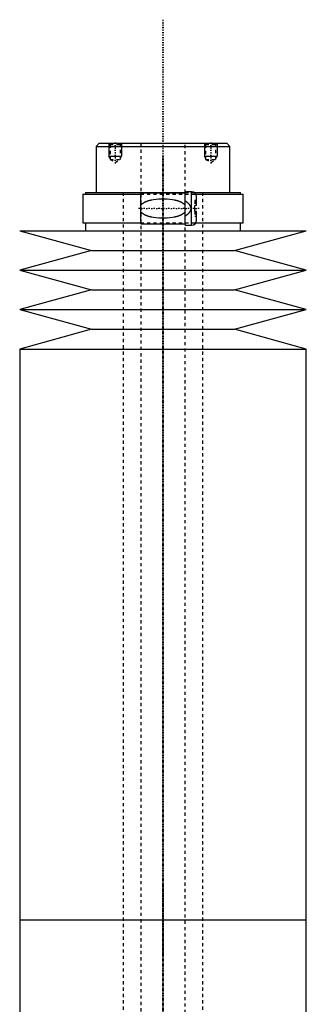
# Model space of a CAD drawing. Extents: x -120 to 120, y -1 to 1172.
# Tile 11 of 11: x -45 to 45, y 862 to 1172. Entities that reach past the tile are written whole.
import ezdxf

# ---------------------------------------------------------------- set-up
doc = ezdxf.new("R2010")
doc.units = 0
doc.linetypes.add('CENTER', pattern=[1.5, 0.45, -0.5, 0.05, -0.5])
doc.linetypes.add('DASHED', pattern=[2, 1, -1])
for name, color, linetype in [('AM_0', 7, 'CONTINUOUS'), ('AM_10', 7, 'CONTINUOUS'), ('AM_3', 7, 'DASHED'), ('AM_7', 7, 'CENTER')]:
    doc.layers.add(name, color=color, linetype=linetype)

msp = doc.modelspace()

# ---------------------------------------------------------------- linework, layer by layer
at = {"layer": 'AM_0', "color": 7, "linetype": 'CONTINUOUS'}
for p, q in [((-20, 1133), (-21, 1132)), ((-21, 1132), (-21, 1117.5)), ((-21, 1132), (21, 1132)), ((-20, 1133), (20, 1133)), ((21, 1132), (20, 1133)), ((21, 1117.5), (21, 1132)), ((-25.15, 1117), (-25.15, 1108)), ((-25.15, 1117), (-7, 1117)), ((-24.35, 1117.5), (-24.35, 1117)), ((-24.35, 1117.5), (7, 1117.5)), ((7, 1117.3), (-7, 1117.3)), ((-7, 1107.7), (-7, 1117.3)), ((9, 1117.75), (7, 1117.75)), ((7, 1107.25), (7, 1117.75)), ((9, 1107.25), (9, 1117.75)), ((9.83, 1117.5), (24.35, 1117.5)), ((10.3, 1117), (25.15, 1117)), ((10.5, 1113.4), (10.5, 1116.25)), ((24.35, 1117), (24.35, 1117.5)), ((25.15, 1108), (25.15, 1117)), ((10.5, 1113.4), (10, 1113.4)), ((10, 1111.6), (10, 1113.4)), ((10.5, 1111.6), (10, 1111.6)), ((10.5, 1108.75), (10.5, 1111.6)), ((-45, 1105.5), (-22.5, 1099.3)), ((-45, 1105.5), (45, 1105.5)), ((-25.15, 1108), (-7, 1108)), ((-24.35, 1108), (-24.35, 1105.5)), ((-7, 1107.7), (7, 1107.7)), ((7, 1107.25), (9, 1107.25)), ((10.3, 1108), (25.15, 1108)), ((22.5, 1099.3), (45, 1105.5)), ((24.35, 1105.5), (24.35, 1108)), ((-22.5, 1099.3), (-45, 1093.1)), ((-22.5, 1099.3), (22.5, 1099.3)), ((45, 1093.1), (22.5, 1099.3)), ((-45, 1093.1), (-22.5, 1086.9)), ((-45, 1093.1), (45, 1093.1)), ((22.5, 1086.9), (45, 1093.1)), ((-22.5, 1086.9), (-45, 1080.7)), ((-22.5, 1086.9), (22.5, 1086.9)), ((45, 1080.7), (22.5, 1086.9)), ((-45, 1080.7), (-22.5, 1074.5)), ((-45, 1080.7), (45, 1080.7)), ((22.5, 1074.5), (45, 1080.7)), ((-22.5, 1074.5), (-45, 1068.3)), ((-22.5, 1074.5), (22.5, 1074.5)), ((45, 1068.3), (22.5, 1074.5)), ((-45, 1068.3), (-45, 888.75)), ((-45, 1068.3), (45, 1068.3)), ((45, 888.75), (45, 1068.3)), ((-45, 888.75), (-45, 709.2)), ((-45, 888.75), (45, 888.75)), ((-45, 888.75), (0, 888.75)), ((45, 709.2), (45, 888.75))]:
    msp.add_line(p, q, dxfattribs=at)
for centre, start, end in [((9, 1116.25), 0, 90), ((9, 1108.75), 270, 0)]:
    msp.add_arc(centre, 1.5, start, end, dxfattribs=at)
at = {"layer": 'AM_10', "color": 7, "linetype": 'CONTINUOUS'}
for p, q in [((-17, 1133), (-17, 1129)), ((-13, 1133), (-13, 1129)), ((13, 1133), (13, 1129)), ((17, 1133), (17, 1129)), ((-16.62, 1128.34), (-17, 1129)), ((-17, 1129), (-13, 1129)), ((-13.38, 1128.34), (-13, 1129)), ((13.38, 1128.34), (13, 1129)), ((13, 1129), (17, 1129)), ((16.62, 1128.34), (17, 1129))]:
    msp.add_line(p, q, dxfattribs=at)
at = {"layer": 'AM_3', "color": 6, "linetype": 'DASHED'}
for p, q in [((-17, 1133), (-16.62, 1132.62)), ((-16.62, 1132.62), (-16.62, 1127.94)), ((-16.62, 1132.62), (-13.38, 1132.62)), ((-13.38, 1132.62), (-13, 1133)), ((-13.38, 1127.94), (-13.38, 1132.62)), ((-7, 1133), (-7, 355.5)), ((7, 355.5), (7, 1133)), ((13, 1133), (13.38, 1132.62)), ((13.38, 1132.62), (13.38, 1127.94)), ((13.38, 1132.62), (16.62, 1132.62)), ((16.62, 1132.62), (17, 1133)), ((16.62, 1127.94), (16.62, 1132.62)), ((-16.62, 1127.94), (-15, 1127)), ((-16.62, 1127.94), (-13.38, 1127.94)), ((-15, 1127), (-13.38, 1127.94)), ((13.38, 1127.94), (15, 1127)), ((13.38, 1127.94), (16.62, 1127.94)), ((15, 1127), (16.62, 1127.94)), ((-12.5, 1117.5), (-12.5, 396.5)), ((-7, 1117), (10.3, 1117)), ((7, 1117.5), (9.83, 1117.5)), ((10.5, 1115), (10, 1115)), ((10, 1115), (10, 1113.4)), ((12.5, 396.5), (12.5, 1117.5)), ((10, 1111.6), (10, 1110)), ((10.5, 1110), (10, 1110)), ((-7, 1108), (10.3, 1108))]:
    msp.add_line(p, q, dxfattribs=at)
for points in [[(-7, 1113.5, 0), (-6.96, 1113.56, 0), (-6.87, 1113.67, 0), (-6.77, 1113.77, 0), (-6.72, 1113.82, 0), (-6.68, 1113.86, 0), (-6.58, 1113.95, 0), (-6.47, 1114.04, 0), (-6.37, 1114.12, 0), (-6.26, 1114.19, 0), (-6.15, 1114.26, 0), (-6.1, 1114.3, 0), (-6.04, 1114.33, 0), (-5.93, 1114.4, 0), (-5.81, 1114.46, 0), (-5.69, 1114.52, 0), (-5.57, 1114.58, 0), (-5.45, 1114.64, 0), (-5.39, 1114.66, 0), (-5.33, 1114.69, 0), (-5.2, 1114.74, 0), (-5.08, 1114.79, 0), (-5.02, 1114.81, 0), (-4.95, 1114.84, 0), (-4.82, 1114.88, 0), (-4.69, 1114.93, 0), (-4.63, 1114.95, 0), (-4.56, 1114.97, 0), (-4.43, 1115.01, 0), (-4.3, 1115.05, 0), (-4.16, 1115.08, 0), (-4.02, 1115.12, 0), (-3.89, 1115.15, 0), (-3.82, 1115.17, 0), (-3.75, 1115.18, 0), (-3.61, 1115.21, 0), (-3.47, 1115.24, 0), (-2.98, 1115.33, 0), (-2.12, 1115.45, 0), (-1.26, 1115.52, 0), (-0.42, 1115.55, 0), (0, 1115.56, 0), (0.42, 1115.55, 0), (1.26, 1115.52, 0), (2.12, 1115.45, 0), (2.98, 1115.33, 0), (3.47, 1115.24, 0), (3.61, 1115.21, 0), (3.75, 1115.18, 0), (3.82, 1115.17, 0), (3.89, 1115.15, 0), (4.02, 1115.12, 0), (4.16, 1115.08, 0), (4.3, 1115.05, 0), (4.43, 1115.01, 0), (4.56, 1114.97, 0), (4.63, 1114.95, 0), (4.69, 1114.93, 0), (4.82, 1114.88, 0), (4.95, 1114.84, 0), (5.02, 1114.81, 0), (5.08, 1114.79, 0), (5.2, 1114.74, 0), (5.33, 1114.69, 0), (5.39, 1114.66, 0), (5.45, 1114.64, 0), (5.57, 1114.58, 0), (5.69, 1114.52, 0), (5.81, 1114.46, 0), (5.93, 1114.4, 0), (6.04, 1114.33, 0), (6.1, 1114.3, 0), (6.15, 1114.26, 0), (6.26, 1114.19, 0), (6.37, 1114.12, 0), (6.47, 1114.04, 0), (6.58, 1113.95, 0), (6.68, 1113.86, 0), (6.72, 1113.82, 0), (6.77, 1113.77, 0), (6.87, 1113.67, 0), (6.96, 1113.56, 0), (7, 1113.5, 0)], [(7, 1114.85, 0), (7.15, 1114.76, 0), (7.31, 1114.66, 0), (7.36, 1114.62, 0), (7.41, 1114.59, 0), (7.43, 1114.57, 0), (7.45, 1114.56, 0), (7.5, 1114.52, 0), (7.54, 1114.49, 0), (7.59, 1114.46, 0), (7.63, 1114.42, 0), (7.68, 1114.38, 0), (7.7, 1114.37, 0), (7.72, 1114.35, 0), (7.76, 1114.31, 0), (7.8, 1114.27, 0), (7.82, 1114.26, 0), (7.84, 1114.24, 0), (7.88, 1114.2, 0), (7.92, 1114.16, 0), (7.94, 1114.14, 0), (7.96, 1114.12, 0), (8, 1114.08, 0), (8.04, 1114.04, 0), (8.07, 1114, 0), (8.11, 1113.96, 0), (8.14, 1113.92, 0), (8.16, 1113.9, 0), (8.18, 1113.88, 0), (8.21, 1113.83, 0), (8.24, 1113.79, 0), (8.27, 1113.75, 0), (8.3, 1113.7, 0), (8.33, 1113.66, 0), (8.35, 1113.63, 0), (8.36, 1113.61, 0), (8.39, 1113.56, 0), (8.42, 1113.51, 0), (8.45, 1113.46, 0), (8.47, 1113.41, 0), (8.5, 1113.36, 0), (8.51, 1113.33, 0), (8.52, 1113.3, 0), (8.54, 1113.25, 0), (8.57, 1113.2, 0), (8.58, 1113.14, 0), (8.6, 1113.09, 0), (8.62, 1113.03, 0), (8.63, 1113, 0), (8.63, 1112.98, 0), (8.65, 1112.92, 0), (8.66, 1112.86, 0), (8.67, 1112.81, 0), (8.68, 1112.75, 0), (8.68, 1112.69, 0), (8.69, 1112.67, 0), (8.69, 1112.64, 0), (8.69, 1112.58, 0), (8.69, 1112.53, 0), (8.69, 1112.5, 0), (8.69, 1112.47, 0), (8.69, 1112.42, 0), (8.69, 1112.36, 0), (8.69, 1112.33, 0), (8.68, 1112.31, 0), (8.68, 1112.25, 0), (8.67, 1112.19, 0), (8.66, 1112.14, 0), (8.65, 1112.08, 0), (8.63, 1112.02, 0), (8.63, 1112, 0), (8.62, 1111.97, 0), (8.6, 1111.91, 0), (8.58, 1111.86, 0), (8.57, 1111.8, 0), (8.54, 1111.75, 0), (8.52, 1111.7, 0), (8.51, 1111.67, 0), (8.5, 1111.64, 0), (8.47, 1111.59, 0), (8.45, 1111.54, 0), (8.42, 1111.49, 0), (8.39, 1111.44, 0), (8.36, 1111.39, 0), (8.35, 1111.37, 0), (8.33, 1111.34, 0), (8.3, 1111.3, 0), (8.27, 1111.25, 0), (8.24, 1111.21, 0), (8.21, 1111.17, 0), (8.18, 1111.12, 0), (8.16, 1111.1, 0), (8.14, 1111.08, 0), (8.11, 1111.04, 0), (8.07, 1111, 0), (8.04, 1110.96, 0), (8, 1110.92, 0), (7.96, 1110.88, 0), (7.94, 1110.86, 0), (7.92, 1110.84, 0), (7.88, 1110.8, 0), (7.84, 1110.76, 0), (7.82, 1110.74, 0), (7.8, 1110.73, 0), (7.76, 1110.69, 0), (7.72, 1110.65, 0), (7.7, 1110.63, 0), (7.68, 1110.62, 0), (7.63, 1110.58, 0), (7.59, 1110.54, 0), (7.54, 1110.51, 0), (7.5, 1110.48, 0), (7.45, 1110.44, 0), (7.43, 1110.43, 0), (7.41, 1110.41, 0), (7.36, 1110.38, 0), (7.31, 1110.34, 0), (7.15, 1110.24, 0), (7, 1110.15, 0)], [(7, 1111.5, 0), (6.96, 1111.44, 0), (6.87, 1111.33, 0), (6.77, 1111.23, 0), (6.72, 1111.18, 0), (6.68, 1111.14, 0), (6.58, 1111.05, 0), (6.47, 1110.96, 0), (6.37, 1110.88, 0), (6.26, 1110.81, 0), (6.15, 1110.74, 0), (6.1, 1110.7, 0), (6.04, 1110.67, 0), (5.93, 1110.6, 0), (5.81, 1110.54, 0), (5.69, 1110.48, 0), (5.57, 1110.42, 0), (5.45, 1110.36, 0), (5.39, 1110.34, 0), (5.33, 1110.31, 0), (5.2, 1110.26, 0), (5.08, 1110.21, 0), (5.02, 1110.19, 0), (4.95, 1110.16, 0), (4.82, 1110.12, 0), (4.69, 1110.07, 0), (4.63, 1110.05, 0), (4.56, 1110.03, 0), (4.43, 1109.99, 0), (4.3, 1109.95, 0), (4.16, 1109.92, 0), (4.02, 1109.88, 0), (3.89, 1109.85, 0), (3.82, 1109.83, 0), (3.75, 1109.82, 0), (3.61, 1109.79, 0), (3.47, 1109.76, 0), (2.98, 1109.67, 0), (2.12, 1109.55, 0), (1.26, 1109.48, 0), (0.42, 1109.45, 0), (0, 1109.44, 0), (-0.42, 1109.45, 0), (-1.26, 1109.48, 0), (-2.12, 1109.55, 0), (-2.98, 1109.67, 0), (-3.47, 1109.76, 0), (-3.61, 1109.79, 0), (-3.75, 1109.82, 0), (-3.82, 1109.83, 0), (-3.89, 1109.85, 0), (-4.02, 1109.88, 0), (-4.16, 1109.92, 0), (-4.3, 1109.95, 0), (-4.43, 1109.99, 0), (-4.56, 1110.03, 0), (-4.63, 1110.05, 0), (-4.69, 1110.07, 0), (-4.82, 1110.12, 0), (-4.95, 1110.16, 0), (-5.02, 1110.19, 0), (-5.08, 1110.21, 0), (-5.2, 1110.26, 0), (-5.33, 1110.31, 0), (-5.39, 1110.34, 0), (-5.45, 1110.36, 0), (-5.57, 1110.42, 0), (-5.69, 1110.48, 0), (-5.81, 1110.54, 0), (-5.93, 1110.6, 0), (-6.04, 1110.67, 0), (-6.1, 1110.7, 0), (-6.15, 1110.74, 0), (-6.26, 1110.81, 0), (-6.37, 1110.88, 0), (-6.47, 1110.96, 0), (-6.58, 1111.05, 0), (-6.68, 1111.14, 0), (-6.72, 1111.18, 0), (-6.77, 1111.23, 0), (-6.87, 1111.33, 0), (-6.96, 1111.44, 0), (-7, 1111.5, 0)]]:
    msp.add_polyline3d(points, dxfattribs=at)
at = {"layer": 'AM_7', "color": 4, "linetype": 'CENTER'}
for p, q in [((0, 1171.88), (0, 316.62)), ((-15, 1133.3), (-15, 1126.7)), ((15, 1133.3), (15, 1126.7)), ((0, 1128.94), (0, 877.31)), ((11.37, 1112.5), (-7.88, 1112.5)), ((0, 900.19), (0, 648.56))]:
    msp.add_line(p, q, dxfattribs=at)

doc.saveas('drawing.dxf')
